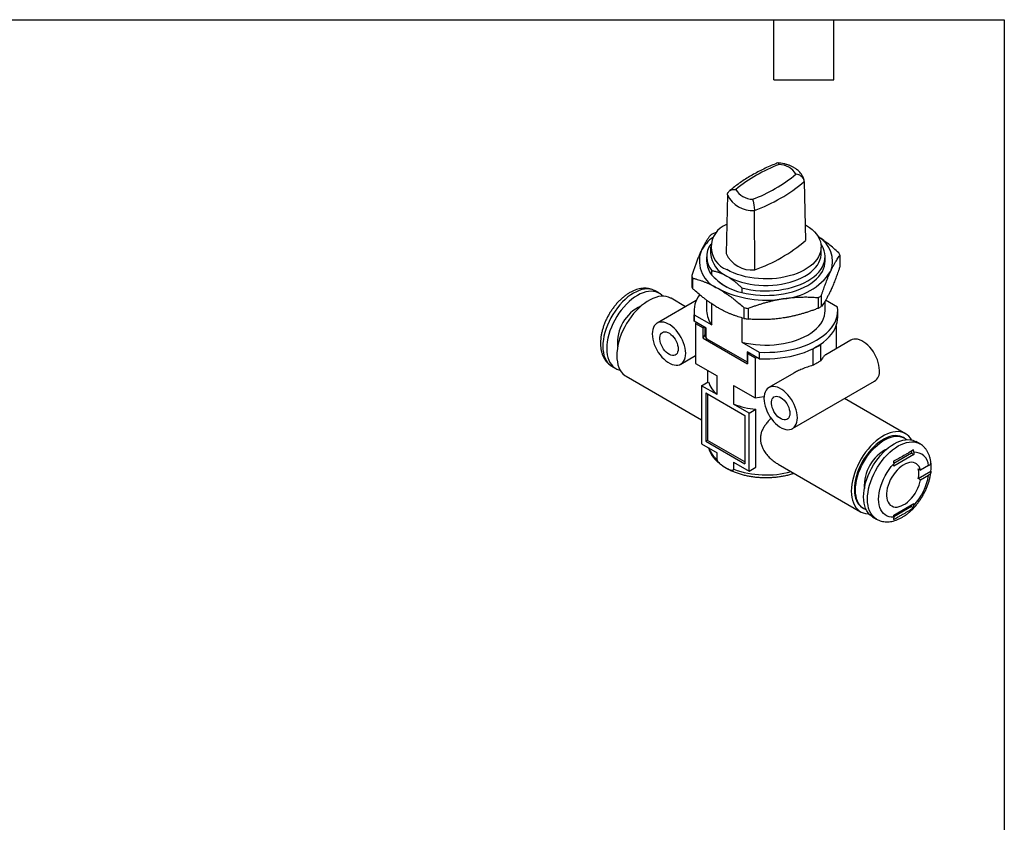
# Model space of a CAD drawing. Header units: millimetres. Extents: x 6 to 273, y 6 to 210.
# Tile 3 of 3: x 148 to 273, y 108 to 210. Entities that reach past the tile are written whole.
import ezdxf

# ---------------------------------------------------------------- set-up
doc = ezdxf.new("R2010")
doc.units = ezdxf.units.MM
doc.linetypes.add('SLD-Solid', pattern=[0])
doc.layers.add('TEXT', color=140, linetype='SLD-Solid', lineweight=25)

msp = doc.modelspace()

# ---------------------------------------------------------------- linework, layer by layer
for p, q in [((247.72, 189.06), (247.88, 181.59)), ((237.98, 187.38), (237.82, 179.96)), ((241.44, 177.87), (241.4, 185.41)), ((236.66, 182.65), (236.24, 182.49)), ((235.85, 180.77), (235.85, 179.96)), ((249.85, 179.96), (249.85, 180.77)), ((252.24, 179.71), (252.24, 178.35)), ((235.35, 179.55), (235.35, 178.98)), ((250.35, 178.98), (250.35, 179.55)), ((233.46, 177.16), (233.46, 175.79)), ((236, 177.22), (236, 177.79)), ((233.61, 175.47), (233.61, 176.83)), ((229.34, 174.92), (228.84, 175.21)), ((239.8, 175.59), (239.8, 175.02)), ((249.88, 173.25), (249.88, 174.62)), ((234.04, 174.01), (229.08, 171.14)), ((232.68, 173.22), (230.85, 174.28)), ((235.35, 174.05), (235.35, 172.69)), ((236, 170.93), (236, 173.6)), ((249.46, 174.38), (249.46, 173.01)), ((250.35, 172.69), (250.35, 173.93)), ((251.91, 173.17), (250.41, 174.04)), ((233.75, 172.69), (233.75, 171.87)), ((233.79, 171.39), (233.79, 172.21)), ((233.79, 172.21), (236, 170.93)), ((240.07, 173.1), (240.07, 171.74)), ((240.64, 171.65), (240.64, 173.01)), ((251.95, 171.87), (251.95, 172.69)), ((235.31, 170.51), (233.79, 171.39)), ((234.02, 171.26), (233.95, 171.09)), ((233.95, 171.09), (233.95, 166.03)), ((233.95, 171.09), (234.93, 170.53)), ((239.8, 171.81), (239.8, 168.73)), ((235, 170.69), (234.93, 170.53)), ((234.93, 169.22), (234.93, 170.53)), ((235.14, 169.68), (234.93, 169.22)), ((235.14, 170.61), (235.14, 169.57)), ((235.31, 169.21), (235.31, 170.51)), ((251.75, 170.79), (251.75, 167.9)), ((234.93, 169.22), (240.52, 165.99)), ((235.31, 169.21), (240.49, 166.22)), ((239.8, 168.73), (242.01, 167.46)), ((249.79, 168.44), (249.83, 168.5)), ((249.79, 168.44), (249.79, 166.37)), ((253.62, 168.98), (250.44, 167.14)), ((242.01, 166.64), (240.49, 167.52)), ((240.49, 167.52), (240.49, 166.22)), ((240.52, 167.3), (240.8, 167.34)), ((240.52, 167.3), (241.5, 166.73)), ((240.52, 167.3), (240.52, 165.99)), ((242.01, 167.46), (242.01, 166.64)), ((248.69, 167.85), (248.81, 167.87)), ((248.81, 167.87), (248.81, 165.8)), ((232.08, 165.95), (233.95, 167.03)), ((233.95, 166.03), (236.68, 164.46)), ((240.49, 166.22), (240.52, 166.21)), ((241.5, 166.73), (241.78, 166.78)), ((241.5, 166.73), (241.5, 161.67)), ((223.34, 165.68), (223.84, 165.39)), ((235.45, 165.16), (235.45, 163.64)), ((246.41, 164.82), (243.22, 162.98)), ((225.15, 164.41), (234.72, 158.88)), ((234.72, 163.22), (235.56, 163.71)), ((236.68, 162.09), (236.68, 164.46)), ((246.22, 157.78), (256.62, 163.79)), ((234.72, 163.22), (234.72, 155.87)), ((236.68, 162.09), (234.72, 163.22)), ((235.25, 162.3), (240.2, 159.44)), ((235.25, 162.3), (235.25, 156.18)), ((235.46, 162.18), (235.46, 156.3)), ((238.77, 163.25), (241.5, 161.67)), ((238.77, 163.25), (238.77, 160.88)), ((240.73, 159.75), (238.77, 160.88)), ((241.5, 161.67), (242.61, 161.84)), ((260.55, 157.13), (252.82, 161.59)), ((240.73, 159.75), (241.57, 160.24)), ((240.73, 152.4), (240.73, 159.75)), ((241.57, 152.89), (241.57, 160.24)), ((240.2, 159.44), (240.2, 153.32)), ((235.46, 156.3), (235.25, 156.18)), ((235.25, 156.18), (240.2, 153.32)), ((240.2, 153.56), (235.46, 156.3)), ((260.42, 156.58), (260.27, 156.66)), ((262.36, 155.86), (261.86, 156.14)), ((234.72, 155.87), (236.68, 154.74)), ((236.68, 153.84), (236.68, 154.74)), ((261.31, 154.69), (259.04, 153.38)), ((261.31, 154.96), (261.31, 154.69)), ((261.31, 154.69), (261.59, 154.52)), ((261.59, 154.79), (261.59, 154.52)), ((238.77, 153.53), (240.73, 152.4)), ((238.77, 153.53), (238.77, 152.63)), ((261.59, 154.52), (259.04, 153.05)), ((240.73, 152.4), (241.57, 152.89)), ((244.39, 153.3), (254.85, 147.26)), ((259.04, 153.05), (259.04, 153.32)), ((262.16, 152.69), (262.44, 152.53)), ((262.16, 151.47), (263.74, 152.38)), ((263.45, 153.11), (262.44, 152.53)), ((262.44, 151.3), (262.16, 151.47)), ((262.44, 151.3), (263.45, 151.89)), ((255.12, 147.74), (255.27, 147.66)), ((259.04, 146.85), (261.59, 148.32)), ((261.31, 147.91), (259.04, 146.6)), ((261.31, 148.16), (261.31, 147.91)), ((261.31, 147.91), (261.54, 147.77)), ((261.59, 148.32), (261.59, 148.05)), ((256.36, 146.62), (256.86, 146.33)), ((259.04, 146.58), (259.04, 146.85))]:
    msp.add_line(p, q)
at = {"flags": 128}
for points in [[(247.85, 183.6), (248, 183.51), (248.37, 183.26), (248.7, 182.99), (248.99, 182.71), (249.25, 182.42), (249.46, 182.11), (249.62, 181.79), (249.75, 181.47), (249.82, 181.15), (249.85, 180.82), (249.83, 180.49), (249.77, 180.16), (249.66, 179.84), (249.5, 179.52), (249.3, 179.21), (249.06, 178.91), (248.78, 178.62), (248.45, 178.35), (248.09, 178.1), (247.7, 177.86), (247.27, 177.64), (246.81, 177.44), (246.33, 177.27), (245.82, 177.12), (245.3, 176.99), (244.75, 176.89), (244.2, 176.81), (243.63, 176.76), (243.06, 176.74), (242.49, 176.74), (241.92, 176.77), (241.36, 176.83), (240.81, 176.91), (240.27, 177.02), (239.75, 177.15), (239.25, 177.31), (238.77, 177.49), (238.32, 177.69), (237.9, 177.92)], [(239.8, 175.59), (240.36, 175.47), (240.94, 175.36), (241.53, 175.29), (242.12, 175.24), (242.72, 175.22), (243.32, 175.23), (243.92, 175.26), (244.51, 175.33), (245.1, 175.42), (245.66, 175.54), (246.21, 175.68), (246.74, 175.85), (247.24, 176.04), (247.71, 176.25), (248.15, 176.49), (248.56, 176.74), (248.93, 177.02), (249.26, 177.31), (249.56, 177.61), (249.8, 177.93), (250.01, 178.25), (250.16, 178.59), (250.27, 178.93), (250.34, 179.28), (250.35, 179.62), (250.31, 179.97), (250.23, 180.31), (250.1, 180.65), (249.93, 180.99), (249.82, 181.15)], [(237.9, 177.1), (238.33, 176.87), (238.78, 176.67), (239.27, 176.49), (239.78, 176.33), (240.31, 176.19), (240.85, 176.09), (241.41, 176), (241.98, 175.95), (242.56, 175.92), (243.14, 175.92), (243.72, 175.95), (244.29, 176), (244.85, 176.09), (245.39, 176.19), (245.92, 176.33), (246.43, 176.49), (246.92, 176.67), (247.37, 176.87), (247.8, 177.1), (248.19, 177.35), (248.55, 177.61), (248.86, 177.89), (249.14, 178.18), (249.37, 178.49), (249.56, 178.81), (249.7, 179.13), (249.8, 179.46), (249.84, 179.79), (249.85, 179.96)], [(239.8, 175.02), (240.36, 174.89), (240.94, 174.79), (241.53, 174.72), (242.12, 174.67), (242.72, 174.65), (243.32, 174.66), (243.92, 174.69), (244.51, 174.76), (245.1, 174.85), (245.66, 174.96), (246.21, 175.11), (246.74, 175.28), (247.24, 175.47), (247.71, 175.68), (248.15, 175.92), (248.56, 176.17), (248.93, 176.45), (249.26, 176.73), (249.56, 177.04), (249.8, 177.36), (250.01, 177.68), (250.16, 178.02), (250.27, 178.36), (250.34, 178.7), (250.35, 178.98)], [(228.84, 175.21), (228.71, 175.28), (228.44, 175.38), (228.14, 175.44), (227.83, 175.46), (227.5, 175.44), (227.16, 175.38), (226.81, 175.27), (226.45, 175.12), (226.09, 174.93), (225.73, 174.71), (225.38, 174.45), (225.03, 174.15), (224.69, 173.82), (224.36, 173.46), (224.04, 173.08), (223.75, 172.67), (223.47, 172.25), (223.22, 171.81), (222.99, 171.36), (222.79, 170.9), (222.61, 170.44), (222.47, 169.97), (222.35, 169.51), (222.27, 169.06), (222.22, 168.62), (222.2, 168.2), (222.22, 167.79), (222.27, 167.41), (222.35, 167.06), (222.47, 166.73), (222.61, 166.43), (222.79, 166.17), (222.99, 165.95), (223.22, 165.76), (223.34, 165.68)], [(229.8, 174.55), (229.69, 174.66), (229.46, 174.84), (229.21, 174.99), (228.93, 175.1), (228.63, 175.16), (228.32, 175.18), (227.99, 175.16), (227.65, 175.09), (227.3, 174.99), (226.95, 174.84), (226.59, 174.65), (226.23, 174.42), (225.87, 174.16), (225.52, 173.86), (225.18, 173.53), (224.85, 173.18), (224.54, 172.79), (224.24, 172.39), (223.97, 171.96), (223.71, 171.52), (223.48, 171.07), (223.28, 170.61), (223.11, 170.15), (222.96, 169.69), (222.85, 169.23), (222.76, 168.78), (222.71, 168.34), (222.7, 167.91), (222.71, 167.51), (222.76, 167.13), (222.85, 166.77), (222.96, 166.44), (223.11, 166.15), (223.28, 165.89), (223.48, 165.66), (223.71, 165.47), (223.97, 165.33), (224.24, 165.22), (224.39, 165.18)], [(230.85, 174.28), (230.79, 174.31), (230.51, 174.43), (230.22, 174.51), (229.91, 174.54), (229.59, 174.54), (229.25, 174.49), (228.9, 174.4), (228.54, 174.27), (228.18, 174.1), (227.82, 173.89), (227.46, 173.64), (227.1, 173.36), (226.76, 173.05), (226.42, 172.71), (226.09, 172.34), (225.78, 171.94), (225.49, 171.53), (225.22, 171.1), (224.97, 170.65), (224.74, 170.2), (224.54, 169.73), (224.37, 169.26), (224.23, 168.8), (224.12, 168.34), (224.04, 167.88), (223.99, 167.44), (223.97, 167.01), (223.99, 166.61), (224.04, 166.22), (224.12, 165.86), (224.23, 165.53), (224.37, 165.23), (224.54, 164.96), (224.74, 164.72), (224.97, 164.53), (225.15, 164.41)], [(239.8, 168.73), (240.36, 168.61), (240.94, 168.5), (241.53, 168.43), (242.12, 168.38), (242.72, 168.36), (243.32, 168.37), (243.92, 168.41), (244.51, 168.47), (245.1, 168.56), (245.66, 168.68), (246.21, 168.82), (246.74, 168.99), (247.24, 169.18), (247.71, 169.39), (248.15, 169.63), (248.56, 169.88), (248.93, 170.16), (249.26, 170.45), (249.56, 170.75), (249.8, 171.07), (250.01, 171.4), (250.16, 171.73), (250.27, 172.07), (250.34, 172.42), (250.35, 172.69)], [(242.01, 167.46), (242.68, 167.44), (243.34, 167.45), (244, 167.48), (244.66, 167.54), (245.31, 167.63), (245.94, 167.75), (246.56, 167.89), (247.16, 168.06), (247.73, 168.26), (248.28, 168.47), (248.8, 168.71), (249.28, 168.98), (249.74, 169.26), (250.15, 169.56), (250.53, 169.87), (250.87, 170.21), (251.16, 170.55), (251.41, 170.91), (251.61, 171.27), (251.77, 171.65), (251.88, 172.02), (251.94, 172.41), (251.95, 172.79), (251.91, 173.17)], [(232.7, 167.32), (232.69, 167.64), (232.64, 167.97), (232.55, 168.31), (232.44, 168.65), (232.3, 169), (232.13, 169.33), (231.93, 169.65), (231.72, 169.96), (231.49, 170.24), (231.24, 170.5), (230.98, 170.72), (230.72, 170.91), (230.45, 171.07), (230.18, 171.18), (229.93, 171.25), (229.68, 171.28), (229.45, 171.27), (229.23, 171.21), (229.04, 171.12), (228.87, 170.98), (228.72, 170.8), (228.61, 170.59), (228.53, 170.34), (228.48, 170.07), (228.46, 169.77), (228.48, 169.45), (228.53, 169.12), (228.61, 168.78), (228.72, 168.44), (228.87, 168.1), (229.04, 167.76), (229.23, 167.44), (229.45, 167.13), (229.68, 166.85), (229.93, 166.6), (230.18, 166.37), (230.45, 166.18), (230.72, 166.03), (230.98, 165.91), (231.24, 165.84), (231.49, 165.81), (231.72, 165.82), (231.93, 165.88), (232.13, 165.98), (232.3, 166.12), (232.44, 166.29), (232.55, 166.51), (232.64, 166.75), (232.69, 167.02), (232.7, 167.32)], [(233.75, 171.87), (233.75, 171.77), (233.79, 171.39)], [(242.01, 166.64), (242.68, 166.62), (243.34, 166.63), (244, 166.66), (244.66, 166.73), (245.31, 166.82), (245.94, 166.93), (246.56, 167.08), (247.16, 167.25), (247.73, 167.44), (248.28, 167.66), (248.8, 167.9), (249.28, 168.16), (249.74, 168.44), (250.15, 168.74), (250.53, 169.06), (250.87, 169.39), (251.16, 169.73), (251.41, 170.09), (251.61, 170.46), (251.77, 170.83), (251.88, 171.21), (251.94, 171.59), (251.95, 171.87)], [(231.75, 167.87), (231.73, 167.66), (231.68, 167.46), (231.6, 167.3), (231.49, 167.18), (231.35, 167.09), (231.19, 167.05), (231.02, 167.05), (230.83, 167.09), (230.63, 167.17), (230.43, 167.3), (230.24, 167.46), (230.06, 167.65), (229.89, 167.86), (229.74, 168.1), (229.62, 168.35), (229.52, 168.61), (229.45, 168.86), (229.42, 169.1), (229.42, 169.33), (229.45, 169.54), (229.52, 169.72), (229.62, 169.86), (229.74, 169.97), (229.89, 170.03), (230.06, 170.05), (230.24, 170.03), (230.43, 169.97), (230.63, 169.86), (230.83, 169.72), (231.02, 169.55), (231.19, 169.34), (231.35, 169.11), (231.49, 168.87), (231.6, 168.62), (231.68, 168.36), (231.73, 168.11), (231.75, 167.87)], [(257.24, 165.16), (257.22, 165.48), (257.17, 165.81), (257.09, 166.15), (256.98, 166.49), (256.83, 166.83), (256.66, 167.17), (256.47, 167.49), (256.26, 167.8), (256.02, 168.08), (255.77, 168.33), (255.52, 168.56), (255.25, 168.75), (254.99, 168.91), (254.72, 169.02), (254.46, 169.09), (254.22, 169.12), (253.98, 169.11), (253.77, 169.05), (253.62, 168.98)], [(246.85, 159.16), (246.83, 159.47), (246.78, 159.81), (246.7, 160.15), (246.58, 160.49), (246.44, 160.83), (246.27, 161.17), (246.08, 161.49), (245.86, 161.79), (245.63, 162.08), (245.38, 162.33), (245.12, 162.56), (244.86, 162.75), (244.59, 162.9), (244.33, 163.02), (244.07, 163.09), (243.82, 163.12), (243.59, 163.11), (243.37, 163.05), (243.18, 162.95), (243.01, 162.81), (242.87, 162.64), (242.75, 162.42), (242.67, 162.18), (242.62, 161.9), (242.6, 161.61), (242.62, 161.29), (242.67, 160.96), (242.75, 160.62), (242.87, 160.28), (243.01, 159.93), (243.18, 159.6), (243.37, 159.28), (243.59, 158.97), (243.82, 158.69), (244.07, 158.43), (244.33, 158.21), (244.59, 158.01), (244.86, 157.86), (245.12, 157.75), (245.38, 157.67), (245.63, 157.64), (245.86, 157.66), (246.08, 157.71), (246.27, 157.81), (246.44, 157.95), (246.58, 158.13), (246.7, 158.34), (246.78, 158.59), (246.83, 158.86), (246.85, 159.16)], [(245.89, 159.71), (245.87, 159.49), (245.82, 159.3), (245.74, 159.14), (245.63, 159.01), (245.49, 158.93), (245.34, 158.88), (245.16, 158.88), (244.97, 158.92), (244.77, 159.01), (244.58, 159.13), (244.38, 159.29), (244.2, 159.48), (244.03, 159.7), (243.88, 159.94), (243.76, 160.19), (243.66, 160.44), (243.6, 160.7), (243.56, 160.94), (243.56, 161.17), (243.6, 161.37), (243.66, 161.55), (243.76, 161.7), (243.88, 161.8), (244.03, 161.87), (244.2, 161.89), (244.38, 161.87), (244.58, 161.8), (244.77, 161.7), (244.97, 161.56), (245.16, 161.38), (245.34, 161.18), (245.49, 160.95), (245.63, 160.71), (245.74, 160.45), (245.82, 160.2), (245.87, 159.95), (245.89, 159.71)], [(261.31, 156.36), (261.16, 156.58), (260.96, 156.82), (260.73, 157.01), (260.48, 157.17), (260.21, 157.29), (259.92, 157.36), (259.61, 157.4), (259.28, 157.39), (258.95, 157.34), (258.6, 157.25), (258.24, 157.12), (257.88, 156.95), (257.52, 156.74), (257.16, 156.5), (256.8, 156.22), (256.45, 155.9), (256.12, 155.56), (255.79, 155.19), (255.48, 154.8), (255.19, 154.39), (254.91, 153.95), (254.66, 153.51), (254.44, 153.05), (254.24, 152.59), (254.07, 152.12), (253.93, 151.65), (253.81, 151.19), (253.73, 150.74), (253.69, 150.3), (253.67, 149.87), (253.69, 149.46), (253.73, 149.08), (253.81, 148.72), (253.93, 148.38), (254.07, 148.08), (254.24, 147.81), (254.44, 147.58), (254.66, 147.38), (254.91, 147.23), (255.19, 147.11), (255.48, 147.03), (255.79, 147), (255.9, 146.99)], [(260.27, 156.66), (260.08, 156.75), (259.81, 156.84), (259.52, 156.89), (259.21, 156.9), (258.89, 156.86), (258.56, 156.78), (258.22, 156.66), (257.87, 156.5), (257.53, 156.3), (257.18, 156.06), (256.84, 155.79), (256.51, 155.48), (256.19, 155.15), (255.88, 154.79), (255.59, 154.4), (255.31, 154), (255.06, 153.58), (254.84, 153.14), (254.64, 152.7), (254.46, 152.26), (254.32, 151.81), (254.21, 151.36), (254.12, 150.93), (254.07, 150.5), (254.06, 150.09), (254.07, 149.7), (254.12, 149.34), (254.21, 149), (254.32, 148.68), (254.46, 148.4), (254.64, 148.16), (254.84, 147.95), (255.06, 147.77), (255.12, 147.74)], [(255.55, 147.52), (255.46, 147.56), (255.21, 147.69), (254.98, 147.86), (254.78, 148.07), (254.6, 148.32), (254.46, 148.6), (254.35, 148.91), (254.27, 149.26), (254.22, 149.62), (254.2, 150.01), (254.22, 150.42), (254.27, 150.85), (254.35, 151.28), (254.46, 151.73), (254.6, 152.17), (254.78, 152.62), (254.98, 153.06), (255.21, 153.5), (255.46, 153.92), (255.73, 154.32), (256.02, 154.71), (256.33, 155.07), (256.65, 155.4), (256.98, 155.71), (257.32, 155.98), (257.67, 156.22), (258.01, 156.42), (258.36, 156.58), (258.7, 156.7), (259.03, 156.78), (259.35, 156.81), (259.66, 156.81), (259.95, 156.76), (260.23, 156.67), (260.48, 156.54), (260.67, 156.4)], [(256.36, 146.62), (256.24, 146.7), (256.01, 146.88), (255.81, 147.11), (255.63, 147.37), (255.49, 147.66), (255.37, 147.99), (255.29, 148.35), (255.24, 148.73), (255.22, 149.14), (255.24, 149.56), (255.29, 150), (255.37, 150.45), (255.49, 150.91), (255.63, 151.37), (255.81, 151.84), (256.01, 152.3), (256.24, 152.75), (256.49, 153.19), (256.77, 153.61), (257.07, 154.02), (257.38, 154.4), (257.71, 154.76), (258.05, 155.09), (258.4, 155.38), (258.75, 155.65), (259.11, 155.87), (259.47, 156.06), (259.83, 156.21), (260.18, 156.31), (260.52, 156.38), (260.85, 156.4), (261.16, 156.38), (261.46, 156.32), (261.73, 156.21), (261.86, 156.14)], [(256.86, 146.33), (256.73, 146.41), (256.51, 146.6), (256.3, 146.82), (256.13, 147.08), (255.98, 147.38), (255.87, 147.71), (255.79, 148.06), (255.74, 148.45), (255.72, 148.85), (255.74, 149.27), (255.79, 149.71), (255.87, 150.16), (255.98, 150.62), (256.13, 151.09), (256.3, 151.55), (256.51, 152.01), (256.73, 152.46), (256.99, 152.9), (257.27, 153.33), (257.56, 153.73), (257.88, 154.11), (258.2, 154.47), (258.54, 154.8), (258.89, 155.1), (259.25, 155.36), (259.61, 155.59), (259.97, 155.77), (260.32, 155.92), (260.67, 156.03), (261.01, 156.09), (261.34, 156.12), (261.66, 156.1), (261.95, 156.03), (262.23, 155.93), (262.36, 155.86)], [(262.44, 152.53), (262.36, 152.78), (262.25, 153), (262.11, 153.18), (261.94, 153.33), (261.74, 153.43), (261.53, 153.5), (261.3, 153.52), (261.05, 153.5), (260.79, 153.43), (260.52, 153.33), (260.25, 153.18), (259.98, 153), (259.72, 152.78), (259.46, 152.53), (259.22, 152.25), (259, 151.95), (258.79, 151.62), (258.61, 151.29), (258.45, 150.94), (258.32, 150.6), (258.23, 150.25), (258.16, 149.91), (258.13, 149.58), (258.13, 149.27), (258.16, 148.98), (258.23, 148.71), (258.32, 148.48), (258.45, 148.28), (258.61, 148.11), (258.79, 147.99), (259, 147.9), (259.22, 147.86), (259.46, 147.86), (259.72, 147.91), (259.98, 147.99), (260.25, 148.12), (260.52, 148.28), (260.79, 148.49), (261.05, 148.72), (261.3, 148.99), (261.53, 149.28), (261.74, 149.59), (261.94, 149.92), (262.11, 150.26), (262.25, 150.61), (262.36, 150.96), (262.44, 151.3)], [(259.04, 146.58), (258.74, 146.58), (258.46, 146.63), (258.2, 146.72), (257.96, 146.86), (257.75, 147.03), (257.57, 147.25), (257.41, 147.51), (257.29, 147.8), (257.2, 148.12), (257.15, 148.47), (257.13, 148.85), (257.15, 149.25), (257.2, 149.66), (257.29, 150.08), (257.41, 150.51), (257.57, 150.95), (257.75, 151.38), (257.96, 151.8), (258.2, 152.21), (258.46, 152.6), (258.74, 152.97), (259.04, 153.32)]]:
    msp.add_lwpolyline(points, dxfattribs=at)
for centre, radius, start, end in [((251.58, 172.66), 19.86, 110.8114, 129.1832), ((244.44, 188.6), 2.62, 31.9129, 88.0925), ((234.12, 205.38), 19.86, 290.8114, 309.1832), ((234.33, 204.95), 20.78, 289.887, 310.1076), ((241.12, 188.88), 3.48, 205.4459, 274.5594), ((241.26, 189.44), 2.62, 211.9129, 268.0925), ((238.99, 180.77), 3.06, 111.2252, 249.0713), ((240.58, 174.5), 9.1, 118.4882, 121.5064), ((238.92, 178.09), 4.79, 124.5664, 153.1805), ((238.1, 179.54), 2.74, 144.1022, 219.8652), ((234.33, 197.63), 21, 289.7974, 310.1972), ((247.78, 178.97), 3.52, 339.0013, 60.632), ((238.18, 179.01), 3.75, 160.7317, 249.0652), ((239.33, 180.29), 3.5, 185.5039, 245.8163), ((241.1, 181.47), 3.61, 204.6542, 275.3512), ((248.65, 178.24), 3.88, 22.237, 27.5599), ((238.21, 179.03), 2.86, 181.0789, 219.2854), ((237.05, 178.63), 3.88, 202.237, 207.5599), ((241.22, 181.88), 7, 221.704, 258.3014), ((244.59, 181.98), 7.76, 273.4335, 326.5611), ((237.05, 177.26), 3.88, 202.237, 207.5599), ((237.08, 172.68), 3.33, 141.8398, 188.14), ((242.83, 187.07), 13.02, 242.6027, 279.8113), ((245.12, 182.37), 9.1, 298.4882, 301.5064), ((229.21, 168.64), 5.15, 114.8305, 185.1749), ((238.21, 172.74), 2.86, 181.0789, 219.2854), ((242.74, 188.48), 15.61, 260.1539, 262.26), ((245.12, 181.01), 9.1, 298.4882, 301.5064), ((242.74, 187.11), 15.61, 260.1539, 262.26), ((238.11, 170.73), 3.18, 201.2573, 208.5396), ((245, 175.6), 8.62, 296.2073, 303.7873), ((255.72, 165.02), 1.53, 306.0476, 5.2645), ((238.95, 164.85), 3.57, 198.6242, 230.5249), ((242.62, 171.21), 11.02, 249.5748, 264.5542), ((238.96, 156.61), 3.59, 200.3311, 230.5215), ((260.55, 150.55), 5.23, 116.2461, 183.7593), ((261.69, 153.02), 1.77, 2.7916, 93.2138), ((258.8, 152.99), 4.98, 352.9433, 7.0567), ((242.87, 164.02), 12.1, 250.2192, 285.2346), ((259.32, 152.08), 2.9, 347.8155, 12.1845), ((256.22, 153.03), 7.32, 317.128, 350.9729)]:
    msp.add_arc(centre, radius, start, end)
for points, knots in [([(244.38, 191.42), (244.29, 191.39), (243.94, 191.25), (243.33, 191), (242.57, 190.65), (241.83, 190.28), (241.12, 189.89), (240.44, 189.49), (239.79, 189.06), (239.17, 188.62), (238.64, 188.21), (238.33, 187.95), (238.21, 187.84)], [0, 0, 0, 0, 0.036981, 0.147743, 0.258569, 0.369456, 0.480397, 0.591384, 0.702403, 0.813431, 0.924436, 1, 1, 1, 1]), ([(247.71, 189.14), (247.7, 189.21), (247.66, 189.38), (247.57, 189.62), (247.43, 189.88), (247.26, 190.12), (247.05, 190.35), (246.81, 190.56), (246.53, 190.76), (246.22, 190.93), (245.88, 191.09), (245.53, 191.21), (245.15, 191.31), (244.78, 191.39), (244.52, 191.41), (244.4, 191.43)], [0, 0, 0, 0, 0.053237, 0.124861, 0.197241, 0.271325, 0.347645, 0.426431, 0.507495, 0.590254, 0.673944, 0.75781, 0.84145, 0.924761, 1, 1, 1, 1]), ([(244.53, 191.22), (244.5, 191.29), (244.46, 191.41), (244.42, 191.41), (244.4, 191.41)], [0, 0, 0, 0, 0.6073551, 1, 1, 1, 1]), ([(247.72, 189.06), (247.72, 189.08), (247.71, 189.13), (247.7, 189.21), (247.67, 189.29), (247.64, 189.36), (247.59, 189.46), (247.5, 189.58), (247.33, 189.74), (247.05, 189.91), (246.8, 189.98), (246.67, 189.99), (246.66, 189.99)], [0, 0, 0, 0, 0.058431, 0.116435, 0.174307, 0.232104, 0.28982, 0.403232, 0.516695, 0.75589, 0.995439, 1, 1, 1, 1]), ([(237.98, 187.38), (237.98, 187.41), (237.99, 187.46), (238, 187.53), (238.03, 187.6), (238.06, 187.67), (238.11, 187.75), (238.2, 187.84), (238.37, 187.97), (238.65, 188.06), (238.9, 188.07), (239.03, 188.05), (239.04, 188.05)], [0, 0, 0, 0, 0.058431, 0.116435, 0.174307, 0.232104, 0.28982, 0.403232, 0.516695, 0.75589, 0.995439, 1, 1, 1, 1]), ([(241.17, 186.82), (241.18, 186.8), (241.19, 186.76), (241.21, 186.7), (241.23, 186.62), (241.25, 186.52), (241.29, 186.38), (241.33, 186.15), (241.37, 185.85), (241.39, 185.6), (241.4, 185.46), (241.4, 185.43), (241.4, 185.41)], [0, 0, 0, 0, 0.061231, 0.12239, 0.183521, 0.244708, 0.365074, 0.485281, 0.703169, 0.921135, 0.960505, 1, 1, 1, 1]), ([(235.82, 182.25), (235.78, 182.2), (235.7, 182.09), (235.58, 181.93), (235.47, 181.76), (235.35, 181.58), (235.24, 181.39), (235.12, 181.19), (235, 180.97), (234.88, 180.74), (234.76, 180.5), (234.68, 180.33), (234.64, 180.25)], [0, 0, 0, 0, 0.106613, 0.207875, 0.305925, 0.402828, 0.500559, 0.600141, 0.700719, 0.801416, 0.901422, 1, 1, 1, 1]), ([(252.09, 180.04), (251.87, 180.23), (251.45, 180.61), (250.81, 181.13), (250.17, 181.6), (249.72, 181.93), (249.48, 182.07), (249.46, 182.08)], [0, 0, 0, 0, 0.2528606, 0.4901848, 0.7313205, 0.9780858, 1, 1, 1, 1]), ([(234.64, 180.25), (234.61, 180.18), (234.54, 180.04), (234.45, 179.82), (234.35, 179.59), (234.25, 179.35), (234.16, 179.11), (234.06, 178.86), (233.94, 178.55), (233.8, 178.15), (233.63, 177.67), (233.52, 177.33), (233.46, 177.16)], [0, 0, 0, 0, 0.0812861, 0.1616687, 0.2421591, 0.3231865, 0.4044573, 0.4856389, 0.566361, 0.7079877, 0.8501253, 1, 1, 1, 1]), ([(251.06, 177.71), (251.09, 177.78), (251.16, 177.92), (251.25, 178.11), (251.35, 178.3), (251.45, 178.48), (251.54, 178.66), (251.64, 178.82), (251.76, 179.02), (251.9, 179.24), (252.07, 179.49), (252.18, 179.64), (252.24, 179.71)], [0, 0, 0, 0, 0.081286, 0.161669, 0.242159, 0.323186, 0.404457, 0.485639, 0.566361, 0.707988, 0.850125, 1, 1, 1, 1]), ([(252.24, 178.35), (252.2, 178.23), (252.12, 177.98), (252, 177.64), (251.88, 177.31), (251.77, 176.99), (251.66, 176.68), (251.54, 176.38), (251.42, 176.08), (251.3, 175.79), (251.18, 175.52), (251.1, 175.34), (251.06, 175.26)], [0, 0, 0, 0, 0.106613, 0.207875, 0.305925, 0.402828, 0.500559, 0.600141, 0.700719, 0.801416, 0.901422, 1, 1, 1, 1]), ([(236, 177.79), (236.07, 177.78), (236.21, 177.76), (236.42, 177.71), (236.62, 177.65), (236.83, 177.59), (237.04, 177.51), (237.25, 177.43), (237.47, 177.33), (237.68, 177.22), (237.83, 177.14), (237.9, 177.1)], [0, 0, 0, 0, 0.115734, 0.227932, 0.337801, 0.446556, 0.555405, 0.665522, 0.776996, 0.88882, 1, 1, 1, 1]), ([(236, 177.22), (236.2, 177.02), (236.61, 176.63), (237.25, 176.12), (237.68, 175.85), (237.9, 175.71)], [0, 0, 0, 0, 0.333863, 0.667193, 1, 1, 1, 1]), ([(237.9, 177.1), (237.96, 177.07), (238.08, 177), (238.25, 176.88), (238.43, 176.76), (238.6, 176.64), (238.78, 176.5), (238.95, 176.37), (239.12, 176.22), (239.29, 176.08), (239.46, 175.92), (239.63, 175.76), (239.75, 175.65), (239.8, 175.59)], [0, 0, 0, 0, 0.090185, 0.180846, 0.271836, 0.362989, 0.454119, 0.545015, 0.635108, 0.724758, 0.814857, 0.906303, 1, 1, 1, 1]), ([(249.88, 174.62), (249.92, 174.74), (250, 174.98), (250.12, 175.33), (250.23, 175.66), (250.35, 175.97), (250.47, 176.28), (250.58, 176.59), (250.7, 176.88), (250.82, 177.17), (250.94, 177.45), (251.02, 177.62), (251.06, 177.71)], [0, 0, 0, 0, 0.106613, 0.207875, 0.305925, 0.402828, 0.500559, 0.600141, 0.700719, 0.801416, 0.901422, 1, 1, 1, 1]), ([(233.61, 176.83), (233.73, 176.8), (233.98, 176.73), (234.33, 176.63), (234.68, 176.51), (235.03, 176.38), (235.39, 176.23), (235.75, 176.07), (236.11, 175.9), (236.48, 175.71), (236.72, 175.58), (236.84, 175.51)], [0, 0, 0, 0, 0.117602, 0.228876, 0.336842, 0.444405, 0.554107, 0.665834, 0.778199, 0.889963, 1, 1, 1, 1]), ([(228.85, 175.2), (228.82, 175.22), (228.7, 175.29), (228.47, 175.39), (228.16, 175.48), (227.84, 175.54), (227.51, 175.56), (227.17, 175.54), (226.82, 175.48), (226.46, 175.38), (226.1, 175.25), (225.73, 175.07), (225.37, 174.86), (225.02, 174.61), (224.68, 174.33), (224.34, 174.03), (224.02, 173.7), (223.72, 173.34), (223.44, 172.96), (223.17, 172.57), (222.92, 172.16), (222.7, 171.74), (222.5, 171.31), (222.33, 170.87), (222.19, 170.43), (222.07, 169.99), (221.98, 169.55), (221.93, 169.11), (221.9, 168.68), (221.92, 168.26), (221.96, 167.85), (222.04, 167.46), (222.16, 167.1), (222.32, 166.76), (222.5, 166.45), (222.72, 166.18), (222.96, 165.95), (223.17, 165.78), (223.31, 165.71), (223.35, 165.68)], [0, 0, 0, 0, 0.008118, 0.033401, 0.058639, 0.084036, 0.10979, 0.136063, 0.162958, 0.190494, 0.218605, 0.247156, 0.27598, 0.304927, 0.333864, 0.362737, 0.391528, 0.420237, 0.448879, 0.477476, 0.50605, 0.534628, 0.563232, 0.591886, 0.620617, 0.649451, 0.678413, 0.707517, 0.736764, 0.76613, 0.795527, 0.8248, 0.853754, 0.882183, 0.90993, 0.936935, 0.963253, 0.989022, 1, 1, 1, 1]), ([(236.84, 173.06), (236.75, 173.11), (236.56, 173.22), (236.28, 173.4), (236.01, 173.58), (235.73, 173.77), (235.45, 173.97), (235.13, 174.2), (234.78, 174.48), (234.32, 174.85), (233.96, 175.15), (233.71, 175.37), (233.65, 175.43), (233.62, 175.46), (233.61, 175.47)], [0, 0, 0, 0, 0.084897, 0.16969, 0.254707, 0.339938, 0.425349, 0.510874, 0.633103, 0.755258, 0.938741, 0.969364, 0.99234, 1, 1, 1, 1]), ([(236.84, 175.51), (236.93, 175.45), (237.12, 175.35), (237.4, 175.17), (237.67, 174.99), (237.95, 174.8), (238.23, 174.6), (238.55, 174.37), (238.9, 174.09), (239.36, 173.72), (239.72, 173.42), (239.97, 173.19), (240.03, 173.14), (240.06, 173.11), (240.07, 173.1)], [0, 0, 0, 0, 0.084897, 0.16969, 0.254707, 0.339938, 0.425349, 0.510874, 0.633103, 0.755258, 0.938741, 0.969364, 0.99234, 1, 1, 1, 1]), ([(251.06, 175.26), (251.03, 175.19), (250.96, 175.05), (250.87, 174.86), (250.77, 174.67), (250.67, 174.49), (250.58, 174.31), (250.48, 174.15), (250.36, 173.95), (250.22, 173.72), (250.05, 173.48), (249.94, 173.33), (249.88, 173.25)], [0, 0, 0, 0, 0.0812861, 0.1616687, 0.2421591, 0.3231865, 0.4044573, 0.4856389, 0.566361, 0.7079877, 0.8501253, 1, 1, 1, 1]), ([(240.64, 173.01), (240.79, 173.07), (241.09, 173.19), (241.53, 173.35), (241.96, 173.49), (242.39, 173.63), (242.83, 173.75), (243.27, 173.87), (243.71, 173.98), (244.16, 174.08), (244.61, 174.17), (244.9, 174.21), (245.05, 174.24)], [0, 0, 0, 0, 0.106613, 0.207875, 0.305925, 0.402828, 0.500559, 0.600141, 0.700719, 0.801416, 0.901422, 1, 1, 1, 1]), ([(245.05, 174.24), (245.17, 174.26), (245.41, 174.29), (245.77, 174.34), (246.13, 174.37), (246.49, 174.4), (246.85, 174.42), (247.21, 174.44), (247.66, 174.45), (248.19, 174.45), (248.83, 174.42), (249.25, 174.39), (249.46, 174.38)], [0, 0, 0, 0, 0.081286, 0.161669, 0.242159, 0.323186, 0.404457, 0.485639, 0.566361, 0.707988, 0.850125, 1, 1, 1, 1]), ([(240.07, 171.74), (239.95, 171.77), (239.71, 171.83), (239.35, 171.94), (239, 172.06), (238.65, 172.19), (238.29, 172.33), (237.93, 172.49), (237.56, 172.67), (237.2, 172.85), (236.96, 172.99), (236.84, 173.06)], [0, 0, 0, 0, 0.117602, 0.228876, 0.336842, 0.444405, 0.554107, 0.665834, 0.778199, 0.889963, 1, 1, 1, 1]), ([(249.46, 173.01), (249.31, 172.96), (249.01, 172.84), (248.57, 172.68), (248.13, 172.54), (247.71, 172.4), (247.27, 172.28), (246.83, 172.16), (246.39, 172.05), (245.94, 171.95), (245.49, 171.86), (245.2, 171.81), (245.05, 171.79)], [0, 0, 0, 0, 0.106613, 0.207875, 0.305925, 0.402828, 0.500559, 0.600141, 0.700719, 0.801416, 0.901422, 1, 1, 1, 1]), ([(245.05, 171.79), (244.93, 171.77), (244.69, 171.74), (244.33, 171.69), (243.97, 171.65), (243.61, 171.63), (243.25, 171.6), (242.89, 171.59), (242.44, 171.58), (241.9, 171.58), (241.27, 171.6), (240.85, 171.63), (240.64, 171.65)], [0, 0, 0, 0, 0.081286, 0.161669, 0.242159, 0.323186, 0.404457, 0.485639, 0.566361, 0.707988, 0.850125, 1, 1, 1, 1]), ([(250.44, 167.14), (250.4, 167.12), (250.28, 167.04), (250.07, 166.8), (249.89, 166.51), (249.79, 166.37)], [0, 0, 0, 0, 0.191218, 0.581034, 1, 1, 1, 1]), ([(249.79, 166.37), (249.74, 166.34), (249.64, 166.27), (249.48, 166.17), (249.29, 166.06), (249.11, 165.96), (248.94, 165.87), (248.85, 165.82), (248.81, 165.8)], [0, 0, 0, 0, 0.166828, 0.333501, 0.500003, 0.749795, 0.874873, 1, 1, 1, 1]), ([(248.81, 165.8), (248.58, 165.73), (248.12, 165.59), (247.46, 165.34), (246.89, 165.09), (246.55, 164.9), (246.41, 164.81)], [0, 0, 0, 0, 0.281239, 0.5523699, 0.8088304, 1, 1, 1, 1]), ([(243.51, 159.09), (243.51, 159.09), (243.34, 158.93), (243.08, 158.64), (242.75, 158.22), (242.5, 157.82), (242.3, 157.4), (242.18, 156.96), (242.14, 156.5), (242.19, 156.05), (242.31, 155.6), (242.53, 155.12), (242.85, 154.62), (243.28, 154.13), (243.77, 153.71), (244.15, 153.43), (244.36, 153.32), (244.39, 153.3)], [0, 0, 0, 0, 0.001004, 0.090385, 0.157479, 0.224776, 0.292057, 0.359518, 0.426541, 0.493575, 0.561108, 0.628547, 0.71828, 0.807776, 0.897311, 0.986813, 1, 1, 1, 1]), ([(235.57, 155.38), (235.58, 155.32), (235.63, 155.15), (235.74, 154.88), (235.92, 154.55), (236.13, 154.23), (236.38, 153.92), (236.67, 153.62), (237, 153.34), (237.36, 153.07), (237.75, 152.82), (238.17, 152.6), (238.62, 152.39), (239.09, 152.21), (239.58, 152.05), (240.08, 151.91), (240.6, 151.79), (241.14, 151.7), (241.68, 151.64), (242.23, 151.6), (242.78, 151.58), (243.34, 151.59), (243.89, 151.63), (244.43, 151.69), (244.97, 151.77), (245.49, 151.88), (245.97, 152), (246.27, 152.1), (246.4, 152.14)], [0, 0, 0, 0, 0.017682, 0.054641, 0.092061, 0.130047, 0.168629, 0.207767, 0.247363, 0.287293, 0.327429, 0.367664, 0.40791, 0.448115, 0.488259, 0.528335, 0.568345, 0.608296, 0.648201, 0.688074, 0.727927, 0.767777, 0.807637, 0.84752, 0.887441, 0.927416, 0.967459, 1, 1, 1, 1]), ([(261.54, 155.12), (261.41, 155.02), (261.26, 154.92), (260.98, 154.75), (260.85, 154.67), (260.58, 154.51), (260.45, 154.44), (260.1, 154.24), (259.89, 154.12), (259.57, 153.93), (259.46, 153.88), (259.29, 153.79), (259.23, 153.76), (259.15, 153.72), (259.12, 153.71), (259.06, 153.68), (259.03, 153.66), (259, 153.65)], [12.56776, 12.56776, 12.56776, 12.56776, 13.24698, 13.24698, 13.814426, 13.814426, 14.381873, 14.381873, 15.282373, 15.282373, 15.732623, 15.732623, 15.957748, 15.957748, 16.070311, 16.070311, 16.182873, 16.182873, 16.182873, 16.182873]), ([(261.59, 154.79), (261.59, 154.81), (261.59, 154.82), (261.59, 154.86), (261.59, 154.88), (261.58, 154.97), (261.56, 155.05), (261.54, 155.12)], [1.8645079, 1.8645079, 1.8645079, 1.8645079, 1.929624, 1.929624, 1.9947401, 1.9947401, 2.2461605, 2.2461605, 2.2461605, 2.2461605]), ([(263.75, 153.57), (263.73, 153.7), (263.68, 153.97), (263.57, 154.34), (263.43, 154.69), (263.26, 155), (263.05, 155.28), (262.81, 155.53), (262.58, 155.72), (262.42, 155.82), (262.35, 155.86)], [0, 0, 0, 0, 0.1374719, 0.2739949, 0.4083204, 0.5396111, 0.6674471, 0.7919329, 0.9136194, 1, 1, 1, 1]), ([(236.68, 153.84), (236.68, 153.84), (236.68, 153.84), (236.68, 153.82), (236.68, 153.81), (236.69, 153.77), (236.7, 153.75), (236.73, 153.69), (236.75, 153.65), (236.84, 153.53), (236.91, 153.45), (237.05, 153.33), (237.11, 153.28), (237.23, 153.18), (237.29, 153.14), (237.48, 153.01), (237.6, 152.93), (237.8, 152.81), (237.88, 152.77), (238.04, 152.69), (238.11, 152.66), (238.27, 152.59), (238.35, 152.56), (238.5, 152.52), (238.57, 152.51), (238.66, 152.52), (238.68, 152.52), (238.72, 152.54), (238.74, 152.55), (238.76, 152.57), (238.76, 152.58), (238.77, 152.61), (238.77, 152.62), (238.77, 152.63)], [4.906488, 4.906488, 4.906488, 4.906488, 4.909706, 4.909706, 4.964377, 4.964377, 5.036919, 5.036919, 5.159222, 5.159222, 5.491266, 5.491266, 5.753224, 5.753224, 6.015183, 6.015183, 6.5391, 6.5391, 6.870231, 6.870231, 7.201362, 7.201362, 7.537551, 7.537551, 7.873741, 7.873741, 7.971249, 7.971249, 8.069817, 8.069817, 8.13076, 8.13076, 8.175598, 8.175598, 8.175598, 8.175598]), ([(259, 153.65), (259.01, 153.59), (259.03, 153.54), (259.04, 153.42), (259.04, 153.37), (259.04, 153.32)], [1.4486776, 1.4486776, 1.4486776, 1.4486776, 1.6418328, 1.6418328, 1.8296216, 1.8296216, 1.8296216, 1.8296216]), ([(263.45, 153.11), (263.5, 153.14), (263.61, 153.21), (263.71, 153.34), (263.76, 153.46), (263.75, 153.54), (263.74, 153.57)], [0, 0, 0, 0, 0.266887, 0.533469, 0.801584, 1, 1, 1, 1]), ([(256.86, 146.34), (256.91, 146.31), (257.06, 146.22), (257.32, 146.12), (257.63, 146.03), (257.96, 145.99), (258.29, 145.98), (258.64, 146.01), (258.99, 146.08), (259.35, 146.19), (259.71, 146.34), (260.07, 146.53), (260.43, 146.75), (260.78, 147), (261.12, 147.29), (261.45, 147.6), (261.77, 147.94), (262.06, 148.3), (262.34, 148.69), (262.6, 149.08), (262.84, 149.5), (263.06, 149.92), (263.25, 150.35), (263.41, 150.79), (263.55, 151.24), (263.66, 151.68), (263.72, 152.02), (263.74, 152.21), (263.75, 152.26)], [0, 0, 0, 0, 0.021211, 0.057519, 0.093832, 0.130459, 0.167674, 0.205688, 0.244616, 0.284452, 0.325067, 0.366245, 0.40775, 0.44937, 0.490945, 0.532416, 0.573767, 0.615005, 0.656156, 0.697249, 0.738321, 0.779411, 0.820545, 0.861761, 0.9031, 0.944599, 0.986288, 1, 1, 1, 1]), ([(263.74, 152.38), (263.75, 152.36), (263.75, 152.33), (263.75, 152.29), (263.75, 152.23), (263.72, 152.15), (263.66, 152.05), (263.57, 151.96), (263.49, 151.91), (263.45, 151.89)], [0, 0, 0, 0, 0.084224, 0.16847, 0.25252, 0.435669, 0.618593, 0.809009, 1, 1, 1, 1]), ([(259, 146.3), (259.18, 146.38), (259.35, 146.47), (259.65, 146.63), (259.78, 146.71), (260.05, 146.86), (260.18, 146.94), (260.53, 147.13), (260.74, 147.26), (261.05, 147.44), (261.16, 147.51), (261.31, 147.6), (261.36, 147.64), (261.43, 147.69), (261.45, 147.7), (261.5, 147.74), (261.52, 147.76), (261.54, 147.77)], [12.56776, 12.56776, 12.56776, 12.56776, 13.24698, 13.24698, 13.814426, 13.814426, 14.381873, 14.381873, 15.282373, 15.282373, 15.732623, 15.732623, 15.957748, 15.957748, 16.070311, 16.070311, 16.182873, 16.182873, 16.182873, 16.182873]), ([(261.54, 147.77), (261.56, 147.81), (261.57, 147.86), (261.59, 147.95), (261.59, 148), (261.59, 148.05)], [1.4486776, 1.4486776, 1.4486776, 1.4486776, 1.6418328, 1.6418328, 1.8296216, 1.8296216, 1.8296216, 1.8296216]), ([(259.04, 146.58), (259.04, 146.57), (259.04, 146.55), (259.04, 146.51), (259.04, 146.5), (259.03, 146.42), (259.02, 146.36), (259, 146.3)], [1.8645079, 1.8645079, 1.8645079, 1.8645079, 1.929624, 1.929624, 1.9947401, 1.9947401, 2.2461605, 2.2461605, 2.2461605, 2.2461605])]:
    msp.add_open_spline(points, degree=3, knots=knots)
at = {"layer": 'TEXT'}
for p, q in [((6.35, 209.55), (273.05, 209.55)), ((243.84, 201.93), (243.84, 209.55)), ((251.46, 201.93), (251.46, 209.55)), ((273.05, 209.55), (273.05, 6.35)), ((243.84, 201.93), (251.46, 201.93))]:
    msp.add_line(p, q, dxfattribs=at)

doc.saveas('drawing.dxf')
